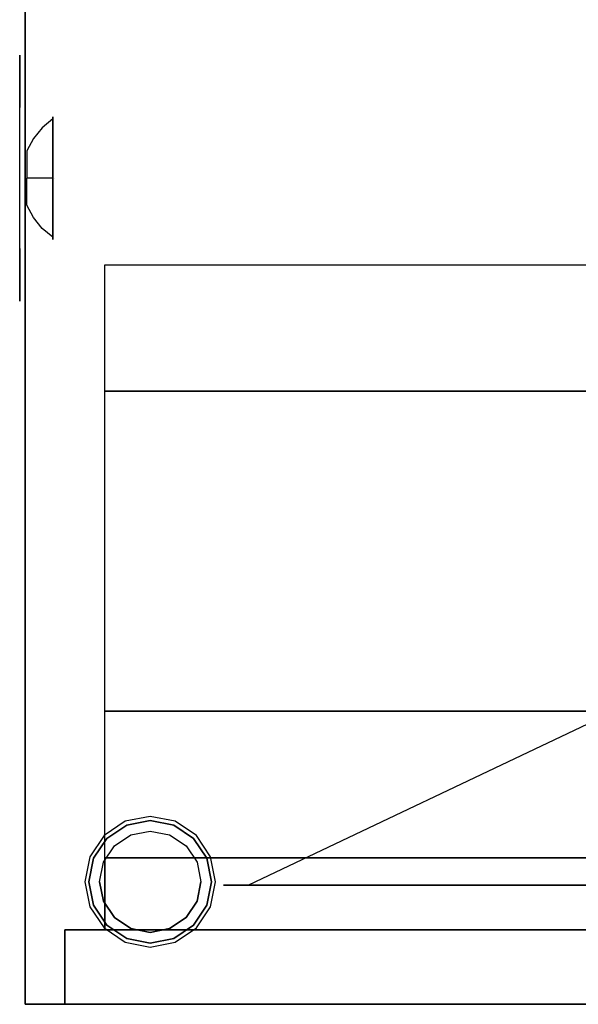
# Model space of a CAD drawing. Header units: millimetres. Extents: x -302 to 302, y -320 to 321.
# Tile 1 of 5: x -302 to -92, y -320 to 49. Entities that reach past the tile are written whole.
import ezdxf

# ---------------------------------------------------------------- set-up
doc = ezdxf.new("R2010")
doc.units = ezdxf.units.MM
doc.layers.add('KF_SW_118E_SPEAKDETAIL', color=250, linetype='Continuous')
doc.layers.add('KF_SW_118E_SPEAKER', color=253, linetype='Continuous')

# ---------------------------------------------------------------- blocks, each defined once
blk = doc.blocks.new('sw118e')
at = {"layer": 'KF_SW_118E_SPEAKDETAIL'}
for points, invisible_edges in [([(2.77, 303.64, 293.55), (1.5, 306.71, 289.5), (-5.7, 301.9, 289.5), (-3.35, 299.55, 293.55)], 15), ([(10, 305.08, 293.55), (10, 308.4, 289.5), (1.5, 306.71, 289.5), (2.77, 303.64, 293.55)], 15), ([(17.22, 303.64, 293.55), (18.49, 306.71, 289.5), (10, 308.4, 289.5), (10, 305.08, 293.55)], 11), ([(23.35, 299.55, 293.55), (25.7, 301.9, 289.5), (18.49, 306.71, 289.5), (17.22, 303.64, 293.55)], 15), ([(4.32, 299.9, 296.87), (2.77, 303.64, 293.55), (-3.35, 299.55, 293.55), (-0.49, 296.69, 296.87)], 15), ([(10, 301.03, 296.87), (10, 305.08, 293.55), (2.77, 303.64, 293.55), (4.32, 299.9, 296.87)], 15), ([(15.68, 299.9, 296.87), (17.22, 303.64, 293.55), (10, 305.08, 293.55), (10, 301.03, 296.87)], 11), ([(20.49, 296.69, 296.87), (23.35, 299.55, 293.55), (17.22, 303.64, 293.55), (15.68, 299.9, 296.87)], 15), ([(-3.35, 299.55, 293.55), (-5.7, 301.9, 289.5), (-10.51, 294.7, 289.5), (-7.44, 293.43, 293.55)], 15), ([(-0.49, 296.69, 296.87), (-3.35, 299.55, 293.55), (-7.44, 293.43, 293.55), (-3.71, 291.88, 296.87)], 15), ([(6.09, 295.64, 299.33), (4.32, 299.9, 296.87), (-0.49, 296.69, 296.87), (2.77, 293.43, 299.33)], 15), ([(10, 296.42, 299.33), (10, 301.03, 296.87), (4.32, 299.9, 296.87), (6.09, 295.64, 299.33)], 15), ([(13.91, 295.64, 299.33), (15.68, 299.9, 296.87), (10, 301.03, 296.87), (10, 296.42, 299.33)], 11), ([(17.22, 293.43, 299.33), (20.49, 296.69, 296.87), (15.68, 299.9, 296.87), (13.91, 295.64, 299.33)], 15), ([(23.7, 291.88, 296.87), (27.44, 293.43, 293.55), (23.35, 299.55, 293.55), (20.49, 296.69, 296.87)], 15), ([(27.44, 293.43, 293.55), (30.51, 294.7, 289.5), (25.7, 301.9, 289.5), (23.35, 299.55, 293.55)], 15), ([(2.77, 293.43, 299.33), (-0.49, 296.69, 296.87), (-3.71, 291.88, 296.87), (0.56, 290.11, 299.33)], 15), ([(6.09, 295.64, 299.33), (2.77, 293.43, 299.33), (10, 286.2, 299.33)], 15), ([(10, 296.42, 299.33), (6.09, 295.64, 299.33), (10, 286.2, 299.33)], 15), ([(13.91, 295.64, 299.33), (10, 296.42, 299.33), (10, 286.2, 299.33)], 13), ([(17.22, 293.43, 299.33), (13.91, 295.64, 299.33), (10, 286.2, 299.33)], 15), ([(19.44, 290.11, 299.33), (23.7, 291.88, 296.87), (20.49, 296.69, 296.87), (17.22, 293.43, 299.33)], 15), ([(-7.44, 293.43, 293.55), (-10.51, 294.7, 289.5), (-12.2, 286.2, 289.5), (-8.88, 286.2, 293.55)], 11), ([(-3.71, 291.88, 296.87), (-7.44, 293.43, 293.55), (-8.88, 286.2, 293.55), (-4.83, 286.2, 296.87)], 11), ([(0.56, 290.11, 299.33), (-3.71, 291.88, 296.87), (-4.83, 286.2, 296.87), (-0.22, 286.2, 299.33)], 11), ([(2.77, 293.43, 299.33), (0.56, 290.11, 299.33), (10, 286.2, 299.33)], 15), ([(19.44, 290.11, 299.33), (17.22, 293.43, 299.33), (10, 286.2, 299.33)], 15), ([(20.22, 286.2, 299.33), (24.83, 286.2, 296.87), (23.7, 291.88, 296.87), (19.44, 290.11, 299.33)], 15), ([(24.83, 286.2, 296.87), (28.88, 286.2, 293.55), (27.44, 293.43, 293.55), (23.7, 291.88, 296.87)], 15), ([(28.88, 286.2, 293.55), (32.2, 286.2, 289.5), (30.51, 294.7, 289.5), (27.44, 293.43, 293.55)], 15), ([(0.56, 290.11, 299.33), (-0.22, 286.2, 299.33), (10, 286.2, 299.33)], 13), ([(20.22, 286.2, 299.33), (19.44, 290.11, 299.33), (10, 286.2, 299.33)], 15), ([(265, 288.83, 86.32), (265, 267.98, 125.32), (275.34, 267.98, 125.32), (275.34, 288.83, 86.32)], 10), ([(275.34, 288.83, 86.32), (275.34, 267.98, 125.32), (275.34, 260.33, 120.09), (275.34, 280.3, 82.72)], 10), ([(-8.88, 286.2, 293.55), (-12.2, 286.2, 289.5), (-10.51, 277.7, 289.5), (-7.44, 278.98, 293.55)], 15), ([(-4.83, 286.2, 296.87), (-8.88, 286.2, 293.55), (-7.44, 278.98, 293.55), (-3.71, 280.52, 296.87)], 15), ([(-0.22, 286.2, 299.33), (-4.83, 286.2, 296.87), (-3.71, 280.52, 296.87), (0.56, 282.29, 299.33)], 15), ([(-0.22, 286.2, 299.33), (0.56, 282.29, 299.33), (10, 286.2, 299.33)], 15), ([(0.56, 282.29, 299.33), (2.77, 278.98, 299.33), (10, 286.2, 299.33)], 15), ([(2.77, 278.98, 299.33), (6.09, 276.76, 299.33), (10, 286.2, 299.33)], 15), ([(6.09, 276.76, 299.33), (10, 275.98, 299.33), (10, 286.2, 299.33)], 13), ([(17.22, 278.98, 299.33), (19.44, 282.29, 299.33), (10, 286.2, 299.33)], 15), ([(13.91, 276.76, 299.33), (17.22, 278.98, 299.33), (10, 286.2, 299.33)], 15), ([(10, 275.98, 299.33), (13.91, 276.76, 299.33), (10, 286.2, 299.33)], 15), ([(19.44, 282.29, 299.33), (20.22, 286.2, 299.33), (10, 286.2, 299.33)], 13), ([(19.44, 282.29, 299.33), (23.7, 280.52, 296.87), (24.83, 286.2, 296.87), (20.22, 286.2, 299.33)], 11), ([(23.7, 280.52, 296.87), (27.44, 278.98, 293.55), (28.88, 286.2, 293.55), (24.83, 286.2, 296.87)], 11), ([(27.44, 278.98, 293.55), (30.51, 277.7, 289.5), (32.2, 286.2, 289.5), (28.88, 286.2, 293.55)], 11), ([(0.56, 282.29, 299.33), (-3.71, 280.52, 296.87), (-0.49, 275.71, 296.87), (2.77, 278.98, 299.33)], 15), ([(17.22, 278.98, 299.33), (20.49, 275.71, 296.87), (23.7, 280.52, 296.87), (19.44, 282.29, 299.33)], 15), ([(-7.44, 278.98, 293.55), (-10.51, 277.7, 289.5), (-5.7, 270.5, 289.5), (-3.35, 272.85, 293.55)], 15), ([(-3.71, 280.52, 296.87), (-7.44, 278.98, 293.55), (-3.35, 272.85, 293.55), (-0.49, 275.71, 296.87)], 15), ([(2.77, 278.98, 299.33), (-0.49, 275.71, 296.87), (4.32, 272.5, 296.87), (6.09, 276.76, 299.33)], 15), ([(13.91, 276.76, 299.33), (15.68, 272.5, 296.87), (20.49, 275.71, 296.87), (17.22, 278.98, 299.33)], 15), ([(20.49, 275.71, 296.87), (23.35, 272.85, 293.55), (27.44, 278.98, 293.55), (23.7, 280.52, 296.87)], 15), ([(23.35, 272.85, 293.55), (25.7, 270.5, 289.5), (30.51, 277.7, 289.5), (27.44, 278.98, 293.55)], 15), ([(197.78, 129.33, 20.25), (197.78, 124.44, 29.41), (275.34, 260.33, 120.09), (275.34, 280.3, 82.72)], 10), ([(-0.49, 275.71, 296.87), (-3.35, 272.85, 293.55), (2.77, 268.76, 293.55), (4.32, 272.5, 296.87)], 15), ([(6.09, 276.76, 299.33), (4.32, 272.5, 296.87), (10, 271.37, 296.87), (10, 275.98, 299.33)], 11), ([(10, 275.98, 299.33), (10, 271.37, 296.87), (15.68, 272.5, 296.87), (13.91, 276.76, 299.33)], 15), ([(15.68, 272.5, 296.87), (17.22, 268.76, 293.55), (23.35, 272.85, 293.55), (20.49, 275.71, 296.87)], 15), ([(-3.35, 272.85, 293.55), (-5.7, 270.5, 289.5), (1.5, 265.69, 289.5), (2.77, 268.76, 293.55)], 15), ([(4.32, 272.5, 296.87), (2.77, 268.76, 293.55), (10, 267.32, 293.55), (10, 271.37, 296.87)], 11), ([(10, 271.37, 296.87), (10, 267.32, 293.55), (17.22, 268.76, 293.55), (15.68, 272.5, 296.87)], 15), ([(17.22, 268.76, 293.55), (18.49, 265.69, 289.5), (25.7, 270.5, 289.5), (23.35, 272.85, 293.55)], 15), ([(2.77, 268.76, 293.55), (1.5, 265.69, 289.5), (10, 264, 289.5), (10, 267.32, 293.55)], 11), ([(10, 267.32, 293.55), (10, 264, 289.5), (18.49, 265.69, 289.5), (17.22, 268.76, 293.55)], 15), ([(265, 267.98, 125.32), (265, 239.93, 159.5), (275.34, 239.93, 159.5), (275.34, 267.98, 125.32)], 10), ([(275.34, 267.98, 125.32), (275.34, 239.93, 159.5), (275.34, 233.45, 152.83), (275.34, 260.33, 120.09)], 10), ([(197.78, 124.44, 29.41), (197.78, 117.86, 37.43), (275.34, 233.45, 152.83), (275.34, 260.33, 120.09)], 10), ([(265, 239.93, 159.5), (265, 205.75, 187.55), (275.34, 205.75, 187.55), (275.34, 239.93, 159.5)], 10), ([(275.34, 239.93, 159.5), (275.34, 205.75, 187.55), (275.34, 200.7, 179.71), (275.34, 233.45, 152.83)], 10), ([(197.78, 117.86, 37.43), (197.78, 109.84, 44.01), (275.34, 200.7, 179.71), (275.34, 233.45, 152.83)], 10), ([(265, 205.75, 187.55), (265, 166.75, 208.4), (275.34, 166.75, 208.4), (275.34, 205.75, 187.55)], 10), ([(275.34, 205.75, 187.55), (275.34, 166.75, 208.4), (275.34, 163.34, 199.68), (275.34, 200.7, 179.71)], 10), ([(197.78, 109.84, 44.01), (197.78, 100.68, 48.9), (275.34, 163.34, 199.68), (275.34, 200.7, 179.71)], 10), ([(265, 166.75, 208.4), (265, 124.44, 221.24), (275.34, 124.44, 221.24), (275.34, 166.75, 208.4)], 10), ([(275.34, 166.75, 208.4), (275.34, 124.44, 221.24), (275.34, 122.8, 211.98), (275.34, 163.34, 199.68)], 10), ([(197.78, 100.68, 48.9), (197.78, 90.76, 51.91), (275.34, 122.8, 211.98), (275.34, 163.34, 199.68)], 10), ([(197.78, 90.76, 51.91), (197.78, 80.43, 52.93), (275.34, 80.63, 216.13), (275.34, 122.8, 211.98)], 8), ([(265, 124.44, 221.24), (265, 80.43, 225.57), (275.34, 80.43, 225.57), (275.34, 124.44, 221.24)], 10), ([(275.34, 124.44, 221.24), (275.34, 80.43, 225.57), (275.34, 80.63, 216.13), (275.34, 122.8, 211.98)], 10), ([(197.78, 80.43, 52.93), (197.78, 70.1, 51.91), (275.34, 38.47, 211.98), (275.34, 80.63, 216.13)], 10), ([(265, 80.43, 225.57), (265, 36.42, 221.24), (275.34, 36.42, 221.24), (275.34, 80.43, 225.57)], 10), ([(275.34, 80.43, 225.57), (275.34, 36.42, 221.24), (275.34, 38.47, 211.98), (275.34, 80.63, 216.13)], 10), ([(197.78, 70.1, 51.91), (197.78, 60.18, 48.9), (275.34, -2.07, 199.68), (275.34, 38.47, 211.98)], 10), ([(197.78, 60.18, 48.9), (197.78, 51.02, 44.01), (275.34, -39.43, 179.71), (275.34, -2.07, 199.68)], 10), ([(197.78, 51.02, 44.01), (197.78, 43, 37.43), (275.34, -72.18, 152.83), (275.34, -39.43, 179.71)], 10), ([(197.78, 43, 37.43), (197.78, 36.42, 29.41), (275.34, -99.06, 120.09), (275.34, -72.18, 152.83)], 10), ([(275.34, 36.42, 221.24), (275.34, -5.89, 208.4), (275.34, -2.07, 199.68), (275.34, 38.47, 211.98)], 10), ([(197.78, 36.42, 29.41), (197.78, 31.53, 20.25), (275.34, -119.03, 82.72), (275.34, -99.06, 120.09)], 10), ([(265, 36.42, 221.24), (265, -5.89, 208.4), (275.34, -5.89, 208.4), (275.34, 36.42, 221.24)], 10), ([(275.34, -5.89, 208.4), (275.34, -44.89, 187.55), (275.34, -39.43, 179.71), (275.34, -2.07, 199.68)], 10), ([(265, -5.89, 208.4), (265, -44.89, 187.55), (275.34, -44.89, 187.55), (275.34, -5.89, 208.4)], 10), ([(275.34, -44.89, 187.55), (275.34, -79.07, 159.5), (275.34, -72.18, 152.83), (275.34, -39.43, 179.71)], 10), ([(265, -44.89, 187.55), (265, -79.07, 159.5), (275.34, -79.07, 159.5), (275.34, -44.89, 187.55)], 10), ([(275.34, -79.07, 159.5), (275.34, -107.12, 125.32), (275.34, -99.06, 120.09), (275.34, -72.18, 152.83)], 10), ([(265, -79.07, 159.5), (265, -107.12, 125.32), (275.34, -107.12, 125.32), (275.34, -79.07, 159.5)], 10), ([(275.34, -107.12, 125.32), (275.34, -127.97, 86.32), (275.34, -119.03, 82.72), (275.34, -99.06, 120.09)], 10), ([(265, -107.12, 125.32), (265, -127.97, 86.32), (275.34, -127.97, 86.32), (275.34, -107.12, 125.32)], 10)]:
    blk.add_3dface(points, dxfattribs=dict(at, invisible_edges=invisible_edges))
at = {"layer": 'KF_SW_118E_SPEAKDETAIL', "color": 252}
for points, invisible_edges in [([(-10.13, 60.76, 302), (-16.46, 63.33, 302), (-34.33, 45.46, 302), (-23.25, 45.46, 302)], 14), ([(-28.91, 63.93, 302), (-32.43, 61.43, 302), (-25.4, 54.4, 302), (-23.16, 56.63, 302)], 14), ([(-24.77, 65.14, 302), (-28.91, 63.93, 302), (-23.16, 56.63, 302), (-20.93, 58.86, 302)], 14), ([(-20.46, 64.94, 302), (-24.77, 65.14, 302), (-20.93, 58.86, 302), (-18.69, 61.1, 302)], 14), ([(-16.46, 63.33, 302), (-20.46, 64.94, 302), (-18.69, 61.1, 302), (-16.46, 63.33, 302)], 14), ([(36.46, 63.33, 302), (30.13, 60.76, 302), (43.25, 45.46, 302), (54.33, 45.46, 302)], 14), ([(40.46, 64.94, 302), (36.46, 63.33, 302), (36.46, 63.33, 302), (38.69, 61.1, 302)], 14), ([(44.77, 65.14, 302), (40.46, 64.94, 302), (38.69, 61.1, 302), (40.93, 58.86, 302)], 14), ([(48.91, 63.93, 302), (44.77, 65.14, 302), (40.93, 58.86, 302), (43.16, 56.63, 302)], 14), ([(52.43, 61.43, 302), (48.91, 63.93, 302), (43.16, 56.63, 302), (45.4, 54.4, 302)], 14), ([(-32.43, 61.43, 302), (-34.93, 57.91, 302), (-27.63, 52.16, 302), (-25.4, 54.4, 302)], 14), ([(-3.56, 58.9, 302), (-10.13, 60.76, 302), (-23.25, 45.46, 302), (-12.17, 45.46, 302)], 14), ([(30.13, 60.76, 302), (23.56, 58.9, 302), (32.17, 45.46, 302), (43.25, 45.46, 302)], 14), ([(54.93, 57.91, 302), (52.43, 61.43, 302), (45.4, 54.4, 302), (47.63, 52.16, 302)], 14), ([(-34.93, 57.91, 302), (-36.14, 53.77, 302), (-29.86, 49.93, 302), (-27.63, 52.16, 302)], 14), ([(3.18, 57.78, 302), (-3.56, 58.9, 302), (-12.17, 45.46, 302), (-1.08, 45.46, 302)], 14), ([(10, 57.4, 302), (3.18, 57.78, 302), (-1.08, 45.46, 302), (10, 45.46, 302)], 14), ([(16.82, 57.78, 302), (10, 57.4, 302), (10, 45.46, 302), (21.08, 45.46, 302)], 14), ([(23.56, 58.9, 302), (16.82, 57.78, 302), (21.08, 45.46, 302), (32.17, 45.46, 302)], 14), ([(56.14, 53.77, 302), (54.93, 57.91, 302), (47.63, 52.16, 302), (49.86, 49.93, 302)], 14), ([(-36.14, 53.77, 302), (-35.94, 49.46, 302), (-32.1, 47.69, 302), (-29.86, 49.93, 302)], 14), ([(55.94, 49.46, 302), (56.14, 53.77, 302), (49.86, 49.93, 302), (52.1, 47.69, 302)], 14), ([(-35.94, 49.46, 302), (-34.33, 45.46, 302), (-34.33, 45.46, 302), (-32.1, 47.69, 302)], 14), ([(54.33, 45.46, 302), (55.94, 49.46, 302), (52.1, 47.69, 302), (54.33, 45.46, 302)], 14), ([(54.33, 45.46, 302), (51.76, 39.13, 302), (-31.76, 39.13, 302), (-34.33, 45.46, 302)], 10), ([(51.76, 39.13, 302), (49.9, 32.56, 302), (-29.9, 32.56, 302), (-31.76, 39.13, 302)], 10), ([(49.9, 32.56, 302), (48.78, 25.82, 302), (-28.78, 25.82, 302), (-29.9, 32.56, 302)], 10), ([(48.78, 25.82, 302), (48.4, 19, 302), (-28.4, 19, 302), (-28.78, 25.82, 302)], 10), ([(48.4, 19, 302), (48.78, 12.18, 302), (-28.78, 12.18, 302), (-28.4, 19, 302)], 10), ([(48.78, 12.18, 302), (49.9, 5.44, 302), (-29.9, 5.44, 302), (-28.78, 12.18, 302)], 10), ([(49.9, 5.44, 302), (51.76, -1.13, 302), (-31.76, -1.13, 302), (-29.9, 5.44, 302)], 10), ([(51.76, -1.13, 302), (54.33, -7.46, 302), (-34.33, -7.46, 302), (-31.76, -1.13, 302)], 10), ([(-35.94, -11.46, 302), (-36.14, -15.77, 302), (-29.86, -11.93, 302), (-32.1, -9.69, 302)], 14), ([(-34.33, -7.46, 302), (-35.94, -11.46, 302), (-32.1, -9.69, 302), (-34.33, -7.46, 302)], 14), ([(-10.13, -22.76, 302), (-16.46, -25.33, 302), (-34.33, -7.46, 302), (-23.25, -7.46, 302)], 14), ([(-3.56, -20.9, 302), (-10.13, -22.76, 302), (-23.25, -7.46, 302), (-12.17, -7.46, 302)], 14), ([(3.18, -19.78, 302), (-3.56, -20.9, 302), (-12.17, -7.46, 302), (-1.08, -7.46, 302)], 14), ([(10, -19.4, 302), (3.18, -19.78, 302), (-1.08, -7.46, 302), (10, -7.46, 302)], 14), ([(16.82, -19.78, 302), (10, -19.4, 302), (10, -7.46, 302), (21.08, -7.46, 302)], 14), ([(23.56, -20.9, 302), (16.82, -19.78, 302), (21.08, -7.46, 302), (32.17, -7.46, 302)], 14), ([(30.13, -22.76, 302), (23.56, -20.9, 302), (32.17, -7.46, 302), (43.25, -7.46, 302)], 14), ([(36.46, -25.33, 302), (30.13, -22.76, 302), (43.25, -7.46, 302), (54.33, -7.46, 302)], 14), ([(56.14, -15.77, 302), (55.94, -11.46, 302), (52.1, -9.69, 302), (49.86, -11.93, 302)], 14), ([(55.94, -11.46, 302), (54.33, -7.46, 302), (54.33, -7.46, 302), (52.1, -9.69, 302)], 14), ([(-36.14, -15.77, 302), (-34.93, -19.91, 302), (-27.63, -14.16, 302), (-29.86, -11.93, 302)], 14), ([(-34.93, -19.91, 302), (-32.43, -23.43, 302), (-25.4, -16.4, 302), (-27.63, -14.16, 302)], 14), ([(52.43, -23.43, 302), (54.93, -19.91, 302), (47.63, -14.16, 302), (45.4, -16.4, 302)], 14), ([(54.93, -19.91, 302), (56.14, -15.77, 302), (49.86, -11.93, 302), (47.63, -14.16, 302)], 14), ([(-32.43, -23.43, 302), (-28.91, -25.93, 302), (-23.16, -18.63, 302), (-25.4, -16.4, 302)], 14), ([(48.91, -25.93, 302), (52.43, -23.43, 302), (45.4, -16.4, 302), (43.16, -18.63, 302)], 14), ([(-28.91, -25.93, 302), (-24.77, -27.14, 302), (-20.93, -20.86, 302), (-23.16, -18.63, 302)], 14), ([(-24.77, -27.14, 302), (-20.46, -26.94, 302), (-18.69, -23.1, 302), (-20.93, -20.86, 302)], 14), ([(40.47, -26.94, 302), (44.77, -27.14, 302), (40.93, -20.86, 302), (38.69, -23.1, 302)], 14), ([(44.77, -27.14, 302), (48.91, -25.93, 302), (43.16, -18.63, 302), (40.93, -20.86, 302)], 14), ([(-20.46, -26.94, 302), (-16.46, -25.33, 302), (-16.46, -25.33, 302), (-18.69, -23.1, 302)], 14), ([(36.46, -25.33, 302), (40.47, -26.94, 302), (38.69, -23.1, 302), (36.46, -25.33, 302)], 14)]:
    blk.add_3dface(points, dxfattribs=dict(at, invisible_edges=invisible_edges))
at = {"layer": 'KF_SW_118E_SPEAKDETAIL', "color": 250}
for points, invisible_edges in [([(252.75, -342, 244.2), (251.35, -336.83, 243.62), (249.48, -336.83, 253), (251, -342, 253)], 5), ([(251, -342, 253), (249.48, -336.83, 253), (251.35, -336.83, 262.38), (252.75, -342, 261.8)], 5), ([(257.74, -342, 236.74), (256.66, -336.83, 235.66), (251.35, -336.83, 243.62), (252.75, -342, 244.2)], 5), ([(252.75, -342, 261.8), (251.35, -336.83, 262.38), (256.66, -336.83, 270.34), (257.74, -342, 269.26)], 5), ([(257.74, -342, 269.26), (256.66, -336.83, 270.34), (264.62, -336.83, 275.65), (265.2, -342, 274.25)], 5), ([(265.2, -342, 231.75), (264.62, -336.83, 230.35), (256.66, -336.83, 235.66), (257.74, -342, 236.74)], 5), ([(265.2, -342, 274.25), (264.62, -336.83, 275.65), (274, -336.83, 277.52), (274, -342, 276)], 5), ([(274, -342, 230), (274, -336.83, 228.48), (264.62, -336.83, 230.35), (265.2, -342, 231.75)], 5), ([(274, -342, 276), (274, -336.83, 277.52), (283.38, -336.83, 275.65), (282.8, -342, 274.25)], 5), ([(282.8, -342, 231.75), (283.38, -336.83, 230.35), (274, -336.83, 228.48), (274, -342, 230)], 5), ([(282.8, -342, 274.25), (283.38, -336.83, 275.65), (291.34, -336.83, 270.34), (290.26, -342, 269.26)], 5), ([(290.26, -342, 236.74), (291.34, -336.83, 235.66), (283.38, -336.83, 230.35), (282.8, -342, 231.75)], 5), ([(290.26, -342, 269.26), (291.34, -336.83, 270.34), (296.65, -336.83, 262.38), (295.25, -342, 261.8)], 5), ([(295.25, -342, 244.2), (296.65, -336.83, 243.62), (291.34, -336.83, 235.66), (290.26, -342, 236.74)], 5), ([(297, -342, 253), (298.52, -336.83, 253), (296.65, -336.83, 243.62), (295.25, -342, 244.2)], 5), ([(295.25, -342, 261.8), (296.65, -336.83, 262.38), (298.52, -336.83, 253), (297, -342, 253)], 5), ([(256.45, -346, 245.73), (252.75, -342, 244.2), (251, -342, 253), (255, -346, 253)], 5), ([(255, -346, 253), (251, -342, 253), (252.75, -342, 261.8), (256.45, -346, 260.27)], 5), ([(260.56, -346, 239.56), (257.74, -342, 236.74), (252.75, -342, 244.2), (256.45, -346, 245.73)], 5), ([(256.45, -346, 260.27), (252.75, -342, 261.8), (257.74, -342, 269.26), (260.56, -346, 266.44)], 5), ([(260.56, -346, 266.44), (257.74, -342, 269.26), (265.2, -342, 274.25), (266.73, -346, 270.55)], 5), ([(266.73, -346, 235.45), (265.2, -342, 231.75), (257.74, -342, 236.74), (260.56, -346, 239.56)], 5), ([(266.73, -346, 270.55), (265.2, -342, 274.25), (274, -342, 276), (274, -346, 272)], 5), ([(274, -346, 234), (274, -342, 230), (265.2, -342, 231.75), (266.73, -346, 235.45)], 5), ([(274, -346, 272), (274, -342, 276), (282.8, -342, 274.25), (281.27, -346, 270.55)], 5), ([(281.27, -346, 235.45), (282.8, -342, 231.75), (274, -342, 230), (274, -346, 234)], 5), ([(281.27, -346, 270.55), (282.8, -342, 274.25), (290.26, -342, 269.26), (287.44, -346, 266.44)], 5), ([(287.44, -346, 239.56), (290.26, -342, 236.74), (282.8, -342, 231.75), (281.27, -346, 235.45)], 5), ([(287.44, -346, 266.44), (290.26, -342, 269.26), (295.25, -342, 261.8), (291.55, -346, 260.27)], 5), ([(291.55, -346, 245.73), (295.25, -342, 244.2), (290.26, -342, 236.74), (287.44, -346, 239.56)], 5), ([(293, -346, 253), (297, -342, 253), (295.25, -342, 244.2), (291.55, -346, 245.73)], 5), ([(291.55, -346, 260.27), (295.25, -342, 261.8), (297, -342, 253), (293, -346, 253)], 5), ([(256.45, -346, 260.27), (255, -346, 253), (274, -346, 253), (274, -346, 257.75)], 14), ([(255, -346, 253), (256.45, -346, 245.73), (274, -346, 248.25), (274, -346, 253)], 14), ([(260.56, -346, 266.44), (256.45, -346, 260.27), (274, -346, 257.75), (274, -346, 262.5)], 14), ([(256.45, -346, 245.73), (260.56, -346, 239.56), (274, -346, 243.5), (274, -346, 248.25)], 14), ([(266.73, -346, 270.55), (260.56, -346, 266.44), (274, -346, 262.5), (274, -346, 267.25)], 14), ([(260.56, -346, 239.56), (266.73, -346, 235.45), (274, -346, 238.75), (274, -346, 243.5)], 14), ([(274, -346, 272), (266.73, -346, 270.55), (274, -346, 267.25), (274, -346, 272)], 14), ([(266.73, -346, 235.45), (274, -346, 234), (274, -346, 234), (274, -346, 238.75)], 14), ([(293, -346, 253), (291.55, -346, 245.73), (274, -346, 248.25), (274, -346, 253)], 14), ([(281.27, -346, 270.55), (287.44, -346, 266.44), (274, -346, 262.5), (274, -346, 267.25)], 14), ([(287.44, -346, 266.44), (291.55, -346, 260.27), (274, -346, 257.75), (274, -346, 262.5)], 14), ([(291.55, -346, 260.27), (293, -346, 253), (274, -346, 253), (274, -346, 257.75)], 14), ([(274, -346, 272), (281.27, -346, 270.55), (274, -346, 267.25), (274, -346, 272)], 14), ([(287.44, -346, 239.56), (281.27, -346, 235.45), (274, -346, 238.75), (274, -346, 243.5)], 14), ([(291.55, -346, 245.73), (287.44, -346, 239.56), (274, -346, 243.5), (274, -346, 248.25)], 14), ([(281.27, -346, 235.45), (274, -346, 234), (274, -346, 234), (274, -346, 238.75)], 14)]:
    blk.add_3dface(points, dxfattribs=dict(at, invisible_edges=invisible_edges))
at = {"layer": 'KF_SW_118E_SPEAKER'}
for points, invisible_edges in [([(33, 309.2, 300), (320, 336, 300), (-320, 336, 300), (-13, 309.2, 300)], 13), ([(-13, 309.2, 300), (-13, 263.2, 300), (-320, 0, 300), (-320, 336, 300)], 11), ([(251, 336, -230), (-251, 336, -230), (-251, 336, 230), (251, 336, 230)], 15), ([(-251, 336, 230), (-251, 336, 276), (251, 336, 276), (251, 336, 230)], 15), ([(-251, 336, 300), (-251, 336, 276), (251, 336, 276), (251, 336, 300)], 7), ([(320, 336, 300), (33, 309.2, 300), (33, 263.2, 300), (320, 0, 300)], 7), ([(251, 336, 230), (297, 336, 230), (297, 336, -230), (251, 336, -230)], 15), ([(251, 336, 230), (262.5, 336, 230), (265.2, 336, 231.75), (257.74, 336, 236.74)], 11), ([(252.75, 336, 244.2), (251, 336, 253), (255, 332, 253), (256.45, 332, 245.73)], 10), ([(251, 336, 241.5), (251, 336, 230), (257.74, 336, 236.74), (252.75, 336, 244.2)], 11), ([(251, 336, 264.5), (251, 336, 276), (257.74, 336, 269.26), (252.75, 336, 261.8)], 11), ([(251, 336, 276), (262.5, 336, 276), (265.2, 336, 274.25), (257.74, 336, 269.26)], 11), ([(251, 336, 253), (252.75, 336, 261.8), (256.45, 332, 260.27), (255, 332, 253)], 10), ([(320, 336, 300), (251, 336, 300), (251, 336, 276), (297, 336, 276)], 14), ([(251, 336, 253), (251, 336, 241.5), (252.75, 336, 244.2), (251, 336, 253)], 11), ([(251, 336, 253), (251, 336, 264.5), (252.75, 336, 261.8), (251, 336, 253)], 11), ([(257.74, 336, 236.74), (252.75, 336, 244.2), (256.45, 332, 245.73), (260.56, 332, 239.56)], 10), ([(252.75, 336, 261.8), (257.74, 336, 269.26), (260.56, 332, 266.44), (256.45, 332, 260.27)], 10), ([(257.74, 336, 269.26), (265.2, 336, 274.25), (266.73, 332, 270.55), (260.56, 332, 266.44)], 10), ([(265.2, 336, 231.75), (257.74, 336, 236.74), (260.56, 332, 239.56), (266.73, 332, 235.45)], 10), ([(262.5, 336, 276), (274, 336, 276), (274, 336, 276), (265.2, 336, 274.25)], 11), ([(262.5, 336, 230), (274, 336, 230), (274, 336, 230), (265.2, 336, 231.75)], 11), ([(265.2, 336, 274.25), (274, 336, 276), (274, 332, 272), (266.73, 332, 270.55)], 10), ([(274, 336, 230), (265.2, 336, 231.75), (266.73, 332, 235.45), (274, 332, 234)], 10), ([(285.5, 336, 276), (274, 336, 276), (274, 336, 276), (282.8, 336, 274.25)], 11), ([(274, 336, 276), (282.8, 336, 274.25), (281.27, 332, 270.55), (274, 332, 272)], 10), ([(274, 336, 230), (285.5, 336, 230), (282.8, 336, 231.75), (274, 336, 230)], 11), ([(282.8, 336, 231.75), (274, 336, 230), (274, 332, 234), (281.27, 332, 235.45)], 10), ([(282.8, 336, 274.25), (290.26, 336, 269.26), (287.44, 332, 266.44), (281.27, 332, 270.55)], 10), ([(290.26, 336, 236.74), (282.8, 336, 231.75), (281.27, 332, 235.45), (287.44, 332, 239.56)], 10), ([(297, 336, 276), (285.5, 336, 276), (282.8, 336, 274.25), (290.26, 336, 269.26)], 11), ([(285.5, 336, 230), (297, 336, 230), (290.26, 336, 236.74), (282.8, 336, 231.75)], 11), ([(290.26, 336, 269.26), (295.25, 336, 261.8), (291.55, 332, 260.27), (287.44, 332, 266.44)], 10), ([(295.25, 336, 244.2), (290.26, 336, 236.74), (287.44, 332, 239.56), (291.55, 332, 245.73)], 10), ([(297, 336, 264.5), (297, 336, 276), (290.26, 336, 269.26), (295.25, 336, 261.8)], 11), ([(297, 336, 230), (297, 336, 241.5), (295.25, 336, 244.2), (290.26, 336, 236.74)], 11), ([(297, 336, 253), (295.25, 336, 244.2), (291.55, 332, 245.73), (293, 332, 253)], 10), ([(295.25, 336, 261.8), (297, 336, 253), (293, 332, 253), (291.55, 332, 260.27)], 10), ([(297, 336, 241.5), (297, 336, 253), (297, 336, 253), (295.25, 336, 244.2)], 11), ([(297, 336, 253), (297, 336, 264.5), (295.25, 336, 261.8), (297, 336, 253)], 11), ([(297, 336, 230), (320, 336, 230), (320, 336, -230), (297, 336, -230)], 13), ([(320, 336, 300), (297, 336, 276), (297, 336, 230), (320, 336, 230)], 7), ([(255, 332, 253), (256.45, 332, 245.73), (291.55, 332, 245.73), (293, 332, 253)], 10), ([(256.45, 332, 260.27), (255, 332, 253), (293, 332, 253), (291.55, 332, 260.27)], 10), ([(260.56, 332, 266.44), (256.45, 332, 260.27), (291.55, 332, 260.27), (287.44, 332, 266.44)], 10), ([(256.45, 332, 245.73), (260.56, 332, 239.56), (287.44, 332, 239.56), (291.55, 332, 245.73)], 10), ([(266.73, 332, 270.55), (260.56, 332, 266.44), (287.44, 332, 266.44), (281.27, 332, 270.55)], 10), ([(260.56, 332, 239.56), (266.73, 332, 235.45), (281.27, 332, 235.45), (287.44, 332, 239.56)], 10), ([(274, 332, 272), (266.73, 332, 270.55), (281.27, 332, 270.55), (274, 332, 272)], 10), ([(266.73, 332, 235.45), (274, 332, 234), (274, 332, 234), (281.27, 332, 235.45)], 10), ([(-13, 295, 300), (-11.25, 295, 300), (-6.26, 302.46, 300), (-13, 309.2, 300)], 13), ([(1.2, 309.2, 300), (1.2, 307.45, 300), (-6.26, 302.46, 300), (-13, 309.2, 300)], 13), ([(1.2, 307.45, 289.5), (-6.26, 302.46, 289.5), (-6.26, 302.46, 300), (1.2, 307.45, 300)], 10), ([(-5.7, 301.9, 289.5), (1.5, 306.71, 289.5), (1.2, 307.45, 289.5), (-6.26, 302.46, 289.5)], 10), ([(1.5, 306.71, 289.5), (-5.7, 301.9, 289.5), (10, 286.2, 288.83)], 10), ([(10, 309.2, 300), (1.2, 307.45, 300), (1.2, 309.2, 300)], 14), ([(1.5, 306.71, 289.5), (1.2, 307.45, 289.5), (10, 309.2, 289.5), (10, 308.4, 289.5)], 5), ([(10, 309.2, 289.5), (1.2, 307.45, 289.5), (1.2, 307.45, 300), (10, 309.2, 300)], 10), ([(10, 308.4, 289.5), (1.5, 306.71, 289.5), (10, 286.2, 288.83)], 10), ([(18.8, 307.45, 289.5), (10, 309.2, 289.5), (10, 309.2, 300), (18.8, 307.45, 300)], 10), ([(10, 309.2, 300), (18.8, 307.45, 300), (18.8, 309.2, 300)], 14), ([(10, 308.4, 289.5), (10, 309.2, 289.5), (18.8, 307.45, 289.5), (18.49, 306.71, 289.5)], 5), ([(18.49, 306.71, 289.5), (10, 308.4, 289.5), (10, 286.2, 288.83)], 10), ([(25.7, 301.9, 289.5), (18.49, 306.71, 289.5), (10, 286.2, 288.83)], 10), ([(18.49, 306.71, 289.5), (18.8, 307.45, 289.5), (26.26, 302.46, 289.5), (25.7, 301.9, 289.5)], 5), ([(18.8, 309.2, 300), (18.8, 307.45, 300), (26.26, 302.46, 300), (33, 309.2, 300)], 13), ([(26.26, 302.46, 289.5), (18.8, 307.45, 289.5), (18.8, 307.45, 300), (26.26, 302.46, 300)], 10), ([(33, 295, 300), (31.25, 295, 300), (26.26, 302.46, 300), (33, 309.2, 300)], 13), ([(265, 239.93, 159.5), (265, 205.75, 187.55), (265, 306, 270), (265, 306, 187.19)], 10), ([(265, 267.98, 125.32), (265, 239.93, 159.5), (265, 306, 187.19), (265, 306, 124.79)], 10), ([(265, 205.75, 187.55), (265, 166.75, 208.4), (265, 264.02, 270), (265, 306, 270)], 10), ([(265, 288.83, 86.32), (265, 267.98, 125.32), (265, 306, 124.79), (265, 306, 62.4)], 10), ([(-6.26, 302.46, 289.5), (-11.25, 295, 289.5), (-11.25, 295, 300), (-6.26, 302.46, 300)], 10), ([(-11.25, 295, 289.5), (-10.51, 294.7, 289.5), (-5.7, 301.9, 289.5), (-6.26, 302.46, 289.5)], 5), ([(-5.7, 301.9, 289.5), (-10.51, 294.7, 289.5), (10, 286.2, 288.83)], 10), ([(30.51, 294.7, 289.5), (25.7, 301.9, 289.5), (10, 286.2, 288.83)], 10), ([(25.7, 301.9, 289.5), (26.26, 302.46, 289.5), (31.25, 295, 289.5), (30.51, 294.7, 289.5)], 5), ([(31.25, 295, 289.5), (26.26, 302.46, 289.5), (26.26, 302.46, 300), (31.25, 295, 300)], 10), ([(-13, 286.2, 300), (-11.25, 295, 300), (-13, 295, 300)], 14), ([(-12.2, 286.2, 289.5), (-13, 286.2, 289.5), (-11.25, 295, 289.5), (-10.51, 294.7, 289.5)], 5), ([(-11.25, 295, 289.5), (-13, 286.2, 289.5), (-13, 286.2, 300), (-11.25, 295, 300)], 10), ([(-10.51, 294.7, 289.5), (-12.2, 286.2, 289.5), (10, 286.2, 288.83)], 10), ([(32.2, 286.2, 289.5), (30.51, 294.7, 289.5), (10, 286.2, 288.83)], 10), ([(30.51, 294.7, 289.5), (31.25, 295, 289.5), (33, 286.2, 289.5), (32.2, 286.2, 289.5)], 5), ([(33, 286.2, 300), (31.25, 295, 300), (33, 295, 300)], 14), ([(33, 286.2, 289.5), (31.25, 295, 289.5), (31.25, 295, 300), (33, 286.2, 300)], 10), ([(-13, 286.2, 289.5), (-11.25, 277.4, 289.5), (-11.25, 277.4, 300), (-13, 286.2, 300)], 10), ([(-13, 286.2, 300), (-11.25, 277.4, 300), (-13, 277.4, 300)], 14), ([(-12.2, 286.2, 289.5), (-13, 286.2, 289.5), (-11.25, 277.4, 289.5), (-10.51, 277.7, 289.5)], 5), ([(-12.2, 286.2, 289.5), (-10.51, 277.7, 289.5), (10, 286.2, 288.83)], 10), ([(-10.51, 277.7, 289.5), (-5.7, 270.5, 289.5), (10, 286.2, 288.83)], 10), ([(-5.7, 270.5, 289.5), (1.5, 265.69, 289.5), (10, 286.2, 288.83)], 10), ([(1.5, 265.69, 289.5), (10, 264, 289.5), (10, 286.2, 288.83)], 10), ([(18.49, 265.69, 289.5), (25.7, 270.5, 289.5), (10, 286.2, 288.83)], 10), ([(25.7, 270.5, 289.5), (30.51, 277.7, 289.5), (10, 286.2, 288.83)], 10), ([(30.51, 277.7, 289.5), (32.2, 286.2, 289.5), (10, 286.2, 288.83)], 10), ([(10, 264, 289.5), (18.49, 265.69, 289.5), (10, 286.2, 288.83)], 10), ([(32.2, 286.2, 289.5), (33, 286.2, 289.5), (31.25, 277.4, 289.5), (30.51, 277.7, 289.5)], 5), ([(31.25, 277.4, 289.5), (33, 286.2, 289.5), (33, 286.2, 300), (31.25, 277.4, 300)], 10), ([(33, 286.2, 300), (31.25, 277.4, 300), (33, 277.4, 300)], 14), ([(-13, 277.4, 300), (-11.25, 277.4, 300), (-6.26, 269.94, 300), (-13, 263.2, 300)], 13), ([(-10.51, 277.7, 289.5), (-11.25, 277.4, 289.5), (-6.26, 269.94, 289.5), (-5.7, 270.5, 289.5)], 5), ([(-11.25, 277.4, 289.5), (-6.26, 269.94, 289.5), (-6.26, 269.94, 300), (-11.25, 277.4, 300)], 10), ([(30.51, 277.7, 289.5), (31.25, 277.4, 289.5), (26.26, 269.94, 289.5), (25.7, 270.5, 289.5)], 5), ([(26.26, 269.94, 289.5), (31.25, 277.4, 289.5), (31.25, 277.4, 300), (26.26, 269.94, 300)], 10), ([(33, 277.4, 300), (31.25, 277.4, 300), (26.26, 269.94, 300), (33, 263.2, 300)], 13), ([(1.2, 263.2, 300), (1.2, 264.95, 300), (-6.26, 269.94, 300), (-13, 263.2, 300)], 13), ([(-6.26, 269.94, 289.5), (1.2, 264.95, 289.5), (1.5, 265.69, 289.5), (-5.7, 270.5, 289.5)], 10), ([(-6.26, 269.94, 289.5), (1.2, 264.95, 289.5), (1.2, 264.95, 300), (-6.26, 269.94, 300)], 10), ([(18.8, 264.95, 289.5), (18.49, 265.69, 289.5), (25.7, 270.5, 289.5), (26.26, 269.94, 289.5)], 5), ([(18.8, 264.95, 289.5), (26.26, 269.94, 289.5), (26.26, 269.94, 300), (18.8, 264.95, 300)], 10), ([(18.8, 263.2, 300), (18.8, 264.95, 300), (26.26, 269.94, 300), (33, 263.2, 300)], 13), ([(320, 0, 300), (33, 263.2, 300), (-13, 263.2, 300), (-320, 0, 300)], 15), ([(1.2, 264.95, 289.5), (10, 263.2, 289.5), (10, 264, 289.5), (1.5, 265.69, 289.5)], 10), ([(10, 263.2, 300), (1.2, 264.95, 300), (1.2, 263.2, 300)], 14), ([(1.2, 264.95, 289.5), (10, 263.2, 289.5), (10, 263.2, 300), (1.2, 264.95, 300)], 10), ([(10, 263.2, 289.5), (10, 264, 289.5), (18.49, 265.69, 289.5), (18.8, 264.95, 289.5)], 5), ([(10, 263.2, 289.5), (18.8, 264.95, 289.5), (18.8, 264.95, 300), (10, 263.2, 300)], 10), ([(10, 263.2, 300), (18.8, 264.95, 300), (18.8, 263.2, 300)], 14), ([(265, 166.75, 208.4), (265, 124.44, 221.24), (265, 201.63, 270), (265, 264.02, 270)], 10), ([(265, 124.44, 221.24), (265, 80.43, 225.57), (265, 139.23, 270), (265, 201.63, 270)], 10), ([(265, 80.43, 225.57), (265, 36.42, 221.24), (265, 76.84, 270), (265, 139.23, 270)], 10), ([(265, 36.42, 221.24), (265, -5.89, 208.4), (265, 14.44, 270), (265, 76.84, 270)], 10), ([(265, -5.89, 208.4), (265, -44.89, 187.55), (265, -47.95, 270), (265, 14.44, 270)], 10), ([(-320, 0, 300), (-320, -336, 300), (320, -336, 300), (320, 0, 300)], 8), ([(265, -44.89, 187.55), (265, -79.07, 159.5), (265, -110.35, 270), (265, -47.95, 270)], 10), ([(265, -79.07, 159.5), (265, -107.12, 125.32), (265, -152.32, 270), (265, -110.35, 270)], 10), ([(265, -107.12, 125.32), (265, -127.97, 86.32), (265, -152.32, 187.19), (265, -152.32, 270)], 10), ([(265, -127.97, 86.32), (265, -140.81, 44.01), (265, -152.32, 124.79), (265, -152.32, 187.19)], 10), ([(265, -140.81, 44.01), (265, -145.14), (265, -152.32, 62.4), (265, -152.32, 124.79)], 10)]:
    blk.add_3dface(points, dxfattribs=dict(at, invisible_edges=invisible_edges))
for points in [[(320, 336, 300), (320, 336, -300), (320, 321, -285), (320, 321, 285)], [(320, 336, 300), (320, -336, 300), (320, -321, 285), (320, 321, 285)], [(292, 321, -285), (292, 306, -270), (292, 306, 270), (292, 321, 285)], [(292, 321, 285), (292, 321, -285), (320, 321, -285), (320, 321, 285)], [(292, -306, 270), (292, -321, 285), (292, 321, 285), (292, 306, 270)], [(292, 321, 285), (320, 321, 285), (320, -321, 285), (292, -321, 285)], [(265, 306, -270), (292, 306, -270), (292, 306, 270), (265, 306, 270)], [(265, 306, 270), (292, 306, 270), (292, -306, 270), (265, -306, 270)], [(210, -207.32, -270), (265, -152.32, -270), (265, -152.32, 270), (210, -207.32, 270)], [(90, -251, -270), (210, -207.32, -270), (210, -207.32, 270), (90, -251, 270)], [(42.5, -251, -270), (90, -251, -270), (90, -251, 270), (42.5, -251, 270)], [(265, -306, -270), (292, -306, -270), (292, -306, 270), (265, -306, 270)], [(292, -306, -270), (292, -321, -285), (292, -321, 285), (292, -306, 270)], [(292, -321, 285), (292, -321, -285), (320, -321, -285), (320, -321, 285)], [(320, -321, -285), (320, -336, -300), (320, -336, 300), (320, -321, 285)], [(-320, -336, 300), (-320, -336, -300), (320, -336, -300), (320, -336, 300)]]:
    blk.add_3dface(points, dxfattribs=at)

msp = doc.modelspace()

# ---------------------------------------------------------------- block references
at = {"layer": 'KF_SW_118E_SPEAKER', "color": 5, "extrusion": (-1, 0, 0)}
msp.add_blockref('sw118e', (0, 0), dxfattribs=at)

doc.saveas('drawing.dxf')
